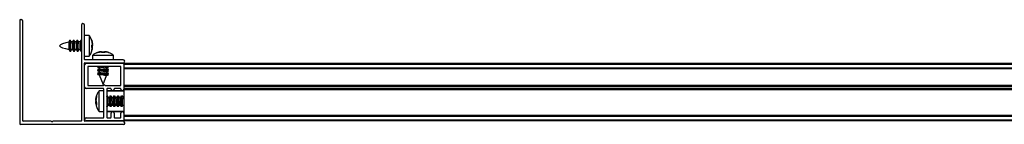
# Model space of a CAD drawing. Header units: millimetres. Extents: x 4014.21 to 4014.96, y 2904.489 to 2904.529.
# Tile 1 of 2: x 4014.21 to 4014.585, y 2904.489 to 2904.529. Entities that reach past the tile are written whole.
import ezdxf

# ---------------------------------------------------------------- set-up
doc = ezdxf.new("R2010")
doc.units = ezdxf.units.MM
doc.layers.add('SANINDUSA', color=3, linetype='Continuous')

msp = doc.modelspace()

# ---------------------------------------------------------------- linework, layer by layer
at = {"layer": 'SANINDUSA'}
for p, q in [((4014.209559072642, 2904.5291656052), (4014.209559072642, 2904.489765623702)), ((4014.209859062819, 2904.529465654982), (4014.210159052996, 2904.529465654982)), ((4014.21075903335, 2904.490765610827), (4014.21075903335, 2904.528865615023)), ((4014.233059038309, 2904.527365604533), (4014.233059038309, 2904.490765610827)), ((4014.234259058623, 2904.514265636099), (4014.234259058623, 2904.527365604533)), ((4014.228561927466, 2904.521478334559), (4014.228303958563, 2904.520864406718)), ((4014.228737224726, 2904.521468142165), (4014.228401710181, 2904.520840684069)), ((4014.228735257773, 2904.521464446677), (4014.228718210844, 2904.521491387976)), ((4014.229211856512, 2904.520925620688), (4014.228945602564, 2904.521464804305)), ((4014.229961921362, 2904.521478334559), (4014.229729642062, 2904.520925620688)), ((4014.230137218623, 2904.521468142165), (4014.229811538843, 2904.5208590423)), ((4014.230135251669, 2904.521464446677), (4014.230118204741, 2904.521491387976)), ((4014.230611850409, 2904.520925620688), (4014.230345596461, 2904.521464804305)), ((4014.231361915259, 2904.521478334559), (4014.231129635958, 2904.520925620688)), ((4014.231537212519, 2904.521468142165), (4014.23121153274, 2904.5208590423)), ((4014.231535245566, 2904.521464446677), (4014.231518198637, 2904.521491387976)), ((4014.232011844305, 2904.520925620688), (4014.231745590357, 2904.521464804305)), ((4014.232761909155, 2904.521478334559), (4014.232529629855, 2904.520925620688)), ((4014.232937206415, 2904.521468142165), (4014.232611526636, 2904.5208590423)), ((4014.232935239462, 2904.521464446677), (4014.232918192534, 2904.521491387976)), ((4014.235982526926, 2904.523465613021), (4014.234259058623, 2904.523465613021)), ((4014.235982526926, 2904.523465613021), (4014.235982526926, 2904.515465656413)), ((4014.236980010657, 2904.521635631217), (4014.237313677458, 2904.520057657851)), ((4014.236980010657, 2904.521541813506), (4014.236980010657, 2904.521635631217)), ((4014.237313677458, 2904.519952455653), (4014.236980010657, 2904.521541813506)), ((4014.228359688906, 2904.518100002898), (4014.228672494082, 2904.517466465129)), ((4014.22888087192, 2904.517463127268), (4014.229170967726, 2904.518005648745)), ((4014.22905616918, 2904.517452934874), (4014.229288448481, 2904.518005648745)), ((4014.229140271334, 2904.518005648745), (4014.22980623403, 2904.518005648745)), ((4014.229183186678, 2904.520909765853), (4014.229159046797, 2904.520915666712)), ((4014.229847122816, 2904.520925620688), (4014.229183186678, 2904.520925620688)), ((4014.229774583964, 2904.518069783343), (4014.230072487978, 2904.517466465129)), ((4014.230280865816, 2904.517463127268), (4014.230570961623, 2904.518005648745)), ((4014.230456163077, 2904.517452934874), (4014.230688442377, 2904.518005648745)), ((4014.230540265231, 2904.518005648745), (4014.231206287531, 2904.518005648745)), ((4014.230583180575, 2904.520909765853), (4014.230559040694, 2904.520915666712)), ((4014.231247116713, 2904.520925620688), (4014.230583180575, 2904.520925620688)), ((4014.23117457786, 2904.518069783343), (4014.231472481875, 2904.517466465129)), ((4014.231680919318, 2904.517463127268), (4014.231970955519, 2904.518005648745)), ((4014.231856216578, 2904.517452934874), (4014.232088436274, 2904.518005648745)), ((4014.231940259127, 2904.518005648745), (4014.232606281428, 2904.518005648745)), ((4014.231983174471, 2904.520909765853), (4014.23195903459, 2904.520915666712)), ((4014.232647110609, 2904.520925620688), (4014.231983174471, 2904.520925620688)), ((4014.232574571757, 2904.518069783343), (4014.232872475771, 2904.517466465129)), ((4014.236980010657, 2904.519739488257), (4014.237313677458, 2904.519952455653)), ((4014.236980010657, 2904.519739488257), (4014.236980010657, 2904.519191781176)), ((4014.236980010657, 2904.518777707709), (4014.236980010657, 2904.519739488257)), ((4014.236980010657, 2904.517863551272), (4014.237313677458, 2904.519269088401)), ((4014.236980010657, 2904.519191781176), (4014.237313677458, 2904.51897881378)), ((4014.236980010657, 2904.519031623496), (4014.237313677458, 2904.51897881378)), ((4014.236980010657, 2904.518937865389), (4014.237313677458, 2904.518873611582)), ((4014.237313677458, 2904.518873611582), (4014.236980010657, 2904.518777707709)), ((4014.236980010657, 2904.517295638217), (4014.237313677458, 2904.518873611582)), ((4014.236980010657, 2904.517534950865), (4014.236980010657, 2904.517863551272)), ((4014.237090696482, 2904.519647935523), (4014.237313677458, 2904.519662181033)), ((4014.237313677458, 2904.519269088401), (4014.237099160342, 2904.519815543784)), ((4014.237313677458, 2904.519662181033), (4014.237173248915, 2904.519304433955)), ((4014.237223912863, 2904.520040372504), (4014.237313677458, 2904.519662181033)), ((4014.237313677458, 2904.520206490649), (4014.23723619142, 2904.520519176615)), ((4014.228882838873, 2904.517466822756), (4014.228899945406, 2904.517439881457)), ((4014.23028283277, 2904.517466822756), (4014.230299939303, 2904.517439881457)), ((4014.231682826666, 2904.517466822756), (4014.231699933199, 2904.517439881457)), ((4014.234259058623, 2904.515465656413), (4014.235982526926, 2904.515465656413)), ((4014.24895905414, 2904.514165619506), (4014.234359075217, 2904.514165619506)), ((4014.236980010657, 2904.517340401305), (4014.236980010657, 2904.517295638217)), ((4014.237309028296, 2904.515889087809), (4014.237309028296, 2904.514165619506)), ((4014.237309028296, 2904.515889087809), (4014.241641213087, 2904.515889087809)), ((4014.23914312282, 2904.51688657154), (4014.240723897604, 2904.517220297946)), ((4014.239223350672, 2904.51688657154), (4014.239168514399, 2904.51688657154)), ((4014.240813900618, 2904.517220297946), (4014.239223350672, 2904.51688657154)), ((4014.240569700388, 2904.517220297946), (4014.240242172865, 2904.517139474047)), ((4014.240598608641, 2904.517100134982), (4014.241106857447, 2904.517220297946)), ((4014.241511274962, 2904.517220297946), (4014.24067174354, 2904.51688657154)), ((4014.241004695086, 2904.51688657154), (4014.240813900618, 2904.517220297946)), ((4014.241967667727, 2904.51688657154), (4014.241004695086, 2904.51688657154)), ((4014.241613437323, 2904.51688657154), (4014.241804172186, 2904.517220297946)), ((4014.241641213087, 2904.515889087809), (4014.245309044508, 2904.515889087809)), ((4014.241750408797, 2904.51688657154), (4014.241804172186, 2904.517220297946)), ((4014.2418941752, 2904.517220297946), (4014.241830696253, 2904.51688657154)), ((4014.2418941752, 2904.517220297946), (4014.241967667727, 2904.51688657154)), ((4014.243474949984, 2904.51688657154), (4014.2418941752, 2904.517220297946)), ((4014.242922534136, 2904.51688657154), (4014.242019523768, 2904.517100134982)), ((4014.243394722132, 2904.51688657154), (4014.243474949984, 2904.51688657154)), ((4014.245309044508, 2904.514165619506), (4014.245309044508, 2904.515889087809)), ((4014.234259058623, 2904.490765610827), (4014.234259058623, 2904.512865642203)), ((4014.234259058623, 2904.503715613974), (4014.234259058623, 2904.512215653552)), ((4014.234359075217, 2904.512965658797), (4014.24895905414, 2904.512965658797)), ((4014.234859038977, 2904.512815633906), (4014.24895905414, 2904.512815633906)), ((4014.248059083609, 2904.511615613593), (4014.235459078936, 2904.511615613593)), ((4014.235459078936, 2904.511615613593), (4014.235459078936, 2904.504415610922)), ((4014.23923795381, 2904.510458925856), (4014.23981182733, 2904.510009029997)), ((4014.239855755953, 2904.510675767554), (4014.239238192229, 2904.510460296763)), ((4014.239283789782, 2904.512827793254), (4014.239265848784, 2904.512815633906)), ((4014.239502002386, 2904.512965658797), (4014.239283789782, 2904.512827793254)), ((4014.239562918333, 2904.511604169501), (4014.239283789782, 2904.511427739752)), ((4014.239562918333, 2904.510204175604), (4014.239283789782, 2904.510027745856)), ((4014.239296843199, 2904.511270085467), (4014.239849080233, 2904.511037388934)), ((4014.239548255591, 2904.511615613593), (4014.23981182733, 2904.511409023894)), ((4014.239612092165, 2904.512965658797), (4014.239803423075, 2904.512815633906)), ((4014.239849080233, 2904.511403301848), (4014.239849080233, 2904.510672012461)), ((4014.239849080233, 2904.510003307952), (4014.239849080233, 2904.509272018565)), ((4014.242762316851, 2904.510955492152), (4014.24337994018, 2904.511170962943)), ((4014.242769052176, 2904.510232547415), (4014.242769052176, 2904.510959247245)), ((4014.24332128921, 2904.510361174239), (4014.242769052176, 2904.510593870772)), ((4014.243380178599, 2904.509772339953), (4014.242806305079, 2904.510222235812)), ((4014.243380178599, 2904.511172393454), (4014.242814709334, 2904.511615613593)), ((4014.243069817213, 2904.512815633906), (4014.242878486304, 2904.512965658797)), ((4014.243055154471, 2904.512827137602), (4014.243274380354, 2904.512965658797)), ((4014.243055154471, 2904.511427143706), (4014.243334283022, 2904.51160351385)), ((4014.243055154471, 2904.510027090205), (4014.243334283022, 2904.510203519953)), ((4014.248059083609, 2904.504315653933), (4014.248059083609, 2904.511615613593)), ((4014.249259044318, 2904.512815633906), (4014.91325907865, 2904.512815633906)), ((4014.249259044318, 2904.512815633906), (4014.249259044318, 2904.512515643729)), ((4014.249259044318, 2904.512515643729), (4014.91325907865, 2904.512515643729)), ((4014.249259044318, 2904.512515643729), (4014.249259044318, 2904.511115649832)), ((4014.249259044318, 2904.512515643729), (4014.249259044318, 2904.502915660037)), ((4014.249259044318, 2904.511115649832), (4014.91325907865, 2904.511115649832)), ((4014.249259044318, 2904.510815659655), (4014.91325907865, 2904.510815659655)), ((4014.91325907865, 2904.510715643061), (4014.249259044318, 2904.510715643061)), ((4014.23923795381, 2904.509058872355), (4014.23981182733, 2904.508609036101)), ((4014.239855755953, 2904.509275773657), (4014.239238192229, 2904.509060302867)), ((4014.239562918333, 2904.508804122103), (4014.239283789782, 2904.508627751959)), ((4014.239296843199, 2904.509870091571), (4014.239849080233, 2904.509637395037)), ((4014.239296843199, 2904.508470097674), (4014.239909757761, 2904.508211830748)), ((4014.239849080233, 2904.508603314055), (4014.239849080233, 2904.508365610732)), ((4014.239849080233, 2904.508365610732), (4014.241309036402, 2904.504665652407)), ((4014.241401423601, 2904.508365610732), (4014.239849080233, 2904.508365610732)), ((4014.241309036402, 2904.504665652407), (4014.242673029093, 2904.508122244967)), ((4014.242660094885, 2904.508119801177), (4014.24337994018, 2904.50837097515)), ((4014.242673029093, 2904.508122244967), (4014.242673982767, 2904.508124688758)), ((4014.242762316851, 2904.509555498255), (4014.24337994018, 2904.509770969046)), ((4014.242769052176, 2904.508832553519), (4014.242769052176, 2904.509559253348)), ((4014.24332128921, 2904.508961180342), (4014.242769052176, 2904.509193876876)), ((4014.243380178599, 2904.508372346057), (4014.242806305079, 2904.508822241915)), ((4014.243055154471, 2904.508627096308), (4014.243334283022, 2904.508803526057)), ((4014.241459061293, 2904.50311563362), (4014.234859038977, 2904.50311563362)), ((4014.235559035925, 2904.504315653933), (4014.24150906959, 2904.504315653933)), ((4014.241559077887, 2904.492115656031), (4014.241559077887, 2904.503015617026)), ((4014.242109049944, 2904.504315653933), (4014.248059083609, 2904.504315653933)), ((4014.242759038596, 2904.503015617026), (4014.242759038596, 2904.492115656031)), ((4014.244259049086, 2904.50311563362), (4014.242859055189, 2904.50311563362)), ((4014.24435906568, 2904.502915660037), (4014.24435906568, 2904.503015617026)), ((4014.245559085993, 2904.503015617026), (4014.245559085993, 2904.502915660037)), ((4014.247959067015, 2904.50311563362), (4014.245659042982, 2904.50311563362)), ((4014.248059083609, 2904.502915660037), (4014.248059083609, 2904.503015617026)), ((4014.249259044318, 2904.504415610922), (4014.91325907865, 2904.504415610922)), ((4014.249259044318, 2904.504315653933), (4014.91325907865, 2904.504315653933)), ((4014.249259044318, 2904.504015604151), (4014.91325907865, 2904.504015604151)), ((4014.249259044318, 2904.504015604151), (4014.249259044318, 2904.50311563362)), ((4014.91325907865, 2904.50311563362), (4014.249259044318, 2904.50311563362)), ((4014.249259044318, 2904.502915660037), (4014.249259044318, 2904.502815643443)), ((4014.91325907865, 2904.502815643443), (4014.249259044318, 2904.502815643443)), ((4014.249259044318, 2904.502715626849), (4014.249259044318, 2904.502815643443)), ((4014.91325907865, 2904.502715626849), (4014.249259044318, 2904.502715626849)), ((4014.249259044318, 2904.502715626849), (4014.249259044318, 2904.493715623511)), ((4014.238504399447, 2904.499053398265), (4014.238838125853, 2904.500412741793)), ((4014.238838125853, 2904.499940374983), (4014.238504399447, 2904.498523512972)), ((4014.238631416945, 2904.499565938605), (4014.238504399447, 2904.498994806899)), ((4014.238829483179, 2904.498922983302), (4014.238504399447, 2904.498994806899)), ((4014.238504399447, 2904.498671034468), (4014.238571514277, 2904.498979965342)), ((4014.238838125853, 2904.500412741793), (4014.238838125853, 2904.499940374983)), ((4014.241559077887, 2904.502315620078), (4014.239835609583, 2904.502315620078)), ((4014.239835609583, 2904.501805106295), (4014.239835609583, 2904.502315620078)), ((4014.239835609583, 2904.49431566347), (4014.239835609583, 2904.501805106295)), ((4014.249259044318, 2904.502115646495), (4014.242759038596, 2904.502115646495)), ((4014.242759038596, 2904.500388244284), (4014.242804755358, 2904.500327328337)), ((4014.242893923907, 2904.500340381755), (4014.242759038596, 2904.500126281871)), ((4014.242843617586, 2904.500260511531), (4014.242804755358, 2904.500327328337)), ((4014.249259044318, 2904.502315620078), (4014.242959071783, 2904.502315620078)), ((4014.243309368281, 2904.499720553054), (4014.243053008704, 2904.500327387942)), ((4014.243938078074, 2904.499775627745), (4014.243263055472, 2904.499775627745)), ((4014.244013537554, 2904.500317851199), (4014.24376671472, 2904.499775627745)), ((4014.243922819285, 2904.49975142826), (4014.243859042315, 2904.499603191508)), ((4014.244293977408, 2904.500340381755), (4014.243922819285, 2904.49975142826)), ((4014.244243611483, 2904.500260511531), (4014.244204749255, 2904.500327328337)), ((4014.244709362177, 2904.499720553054), (4014.244453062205, 2904.500327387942)), ((4014.24533807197, 2904.499775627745), (4014.244663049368, 2904.499775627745)), ((4014.245413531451, 2904.500317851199), (4014.245166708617, 2904.499775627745)), ((4014.245322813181, 2904.49975142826), (4014.245259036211, 2904.499603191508)), ((4014.245693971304, 2904.500340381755), (4014.245322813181, 2904.49975142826)), ((4014.245643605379, 2904.500260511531), (4014.245604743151, 2904.500327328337)), ((4014.246109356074, 2904.499720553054), (4014.245853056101, 2904.500327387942)), ((4014.246738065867, 2904.499775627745), (4014.246063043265, 2904.499775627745)), ((4014.246813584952, 2904.500317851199), (4014.246566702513, 2904.499775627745)), ((4014.246722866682, 2904.49975142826), (4014.246659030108, 2904.499603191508)), ((4014.247093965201, 2904.500340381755), (4014.246722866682, 2904.49975142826)), ((4014.247043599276, 2904.500260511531), (4014.247004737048, 2904.500327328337)), ((4014.247509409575, 2904.499720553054), (4014.247253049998, 2904.500327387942)), ((4014.248138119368, 2904.499775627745), (4014.247463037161, 2904.499775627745)), ((4014.248213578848, 2904.500317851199), (4014.24796669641, 2904.499775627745)), ((4014.248122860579, 2904.49975142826), (4014.248059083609, 2904.499603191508)), ((4014.248493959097, 2904.500340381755), (4014.248122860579, 2904.49975142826)), ((4014.248443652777, 2904.500260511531), (4014.248404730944, 2904.500327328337)), ((4014.248909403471, 2904.499720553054), (4014.248653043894, 2904.500327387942)), ((4014.249259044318, 2904.499775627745), (4014.248863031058, 2904.499775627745)), ((4014.238504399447, 2904.498523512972), (4014.238838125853, 2904.497694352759)), ((4014.238591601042, 2904.498283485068), (4014.238504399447, 2904.498507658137)), ((4014.238635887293, 2904.498461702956), (4014.238504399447, 2904.498123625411)), ((4014.238653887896, 2904.497473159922), (4014.238504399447, 2904.498107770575)), ((4014.238577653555, 2904.497652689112), (4014.238504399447, 2904.497986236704)), ((4014.238504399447, 2904.497960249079), (4014.238571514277, 2904.497651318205)), ((4014.238838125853, 2904.497657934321), (4014.238504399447, 2904.497577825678)), ((4014.238504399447, 2904.497577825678), (4014.238588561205, 2904.497235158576)), ((4014.238838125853, 2904.496851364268), (4014.238504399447, 2904.497577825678)), ((4014.238838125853, 2904.497694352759), (4014.238838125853, 2904.496851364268)), ((4014.242759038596, 2904.496346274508), (4014.243080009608, 2904.496855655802)), ((4014.242774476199, 2904.496370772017), (4014.242813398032, 2904.496303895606)), ((4014.243004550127, 2904.496313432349), (4014.243251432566, 2904.496855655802)), ((4014.243044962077, 2904.496855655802), (4014.243731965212, 2904.496855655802)), ((4014.243708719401, 2904.49691067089), (4014.243965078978, 2904.496303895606)), ((4014.244124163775, 2904.496290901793), (4014.244480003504, 2904.496855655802)), ((4014.244174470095, 2904.496370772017), (4014.244213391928, 2904.496303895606)), ((4014.244404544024, 2904.496313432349), (4014.244651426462, 2904.496855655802)), ((4014.244444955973, 2904.496855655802), (4014.245132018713, 2904.496855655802)), ((4014.245108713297, 2904.49691067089), (4014.245365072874, 2904.496303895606)), ((4014.245524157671, 2904.496290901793), (4014.245879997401, 2904.496855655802)), ((4014.245574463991, 2904.496370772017), (4014.245613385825, 2904.496303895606)), ((4014.24580453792, 2904.496313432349), (4014.246051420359, 2904.496855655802)), ((4014.245844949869, 2904.496855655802), (4014.24653201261, 2904.496855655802)), ((4014.246508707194, 2904.49691067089), (4014.246765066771, 2904.496303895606)), ((4014.246924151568, 2904.496290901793), (4014.247280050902, 2904.496855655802)), ((4014.246974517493, 2904.496370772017), (4014.247013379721, 2904.496303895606)), ((4014.247204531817, 2904.496313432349), (4014.247451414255, 2904.496855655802)), ((4014.247244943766, 2904.496855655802), (4014.247932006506, 2904.496855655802)), ((4014.247908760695, 2904.49691067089), (4014.248165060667, 2904.496303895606)), ((4014.248324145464, 2904.496290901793), (4014.248680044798, 2904.496855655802)), ((4014.248374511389, 2904.496370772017), (4014.248413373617, 2904.496303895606)), ((4014.248604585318, 2904.496313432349), (4014.248851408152, 2904.496855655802)), ((4014.248644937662, 2904.496855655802), (4014.249259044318, 2904.496855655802)), ((4014.234859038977, 2904.492015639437), (4014.241459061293, 2904.492015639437)), ((4014.239835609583, 2904.494315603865), (4014.241559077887, 2904.494315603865)), ((4014.242759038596, 2904.494515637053), (4014.249259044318, 2904.494515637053)), ((4014.242859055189, 2904.492015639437), (4014.244259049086, 2904.492015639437)), ((4014.242959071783, 2904.494315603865), (4014.249259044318, 2904.494315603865)), ((4014.24435906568, 2904.492115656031), (4014.24435906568, 2904.493715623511)), ((4014.245559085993, 2904.493715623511), (4014.245559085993, 2904.492115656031)), ((4014.245659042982, 2904.492015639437), (4014.247959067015, 2904.492015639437)), ((4014.248059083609, 2904.492115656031), (4014.248059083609, 2904.493715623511)), ((4014.249259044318, 2904.493715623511), (4014.249259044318, 2904.491115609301)), ((4014.249259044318, 2904.492915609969), (4014.91325907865, 2904.492915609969)), ((4014.249259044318, 2904.49281565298), (4014.91325907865, 2904.49281565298)), ((4014.91325907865, 2904.492515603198), (4014.249259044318, 2904.492515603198)), ((4014.249259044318, 2904.492515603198), (4014.249259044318, 2904.491115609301)), ((4014.249259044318, 2904.489465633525), (4014.209859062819, 2904.489465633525)), ((4014.221609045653, 2904.490665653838), (4014.210859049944, 2904.490665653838)), ((4014.23295908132, 2904.490665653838), (4014.222209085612, 2904.490665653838)), ((4014.24895905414, 2904.490665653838), (4014.234359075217, 2904.490665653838)), ((4014.24895905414, 2904.490815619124), (4014.234859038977, 2904.490815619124)), ((4014.91325907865, 2904.491115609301), (4014.249259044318, 2904.491115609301)), ((4014.249259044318, 2904.491115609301), (4014.249259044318, 2904.490815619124)), ((4014.91325907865, 2904.490815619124), (4014.249259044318, 2904.490815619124)), ((4014.249559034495, 2904.489765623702), (4014.249559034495, 2904.490065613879))]:
    msp.add_line(p, q, dxfattribs=at)
at = {"layer": 'SANINDUSA', "flags": 128}
for points in [[(4014.228945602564, 2904.521464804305), (4014.22894119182, 2904.521473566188), (4014.228809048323, 2904.521555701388), (4014.22867696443, 2904.521319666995), (4014.228564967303, 2904.520801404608), (4014.228490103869, 2904.520079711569), (4014.22846381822, 2904.519264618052)], [(4014.228718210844, 2904.521491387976), (4014.22867696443, 2904.521541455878), (4014.228564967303, 2904.521485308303), (4014.228490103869, 2904.52112160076), (4014.228478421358, 2904.520984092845)], [(4014.230345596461, 2904.521464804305), (4014.230341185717, 2904.521473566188), (4014.230209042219, 2904.521555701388), (4014.230076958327, 2904.521319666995), (4014.229964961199, 2904.520801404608), (4014.229890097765, 2904.520079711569), (4014.229863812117, 2904.519264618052)], [(4014.230118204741, 2904.521491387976), (4014.230076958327, 2904.521541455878), (4014.229964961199, 2904.521485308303), (4014.229890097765, 2904.52112160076), (4014.229878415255, 2904.520984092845)], [(4014.231745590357, 2904.521464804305), (4014.231741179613, 2904.521473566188), (4014.231609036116, 2904.521555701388), (4014.231476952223, 2904.521319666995), (4014.231364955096, 2904.520801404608), (4014.231290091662, 2904.520079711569), (4014.231263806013, 2904.519264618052)], [(4014.231518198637, 2904.521491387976), (4014.231476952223, 2904.521541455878), (4014.231364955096, 2904.521485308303), (4014.231290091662, 2904.52112160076), (4014.231278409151, 2904.520984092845)], [(4014.232918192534, 2904.521491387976), (4014.23287694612, 2904.521541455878), (4014.232764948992, 2904.521485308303), (4014.232690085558, 2904.52112160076), (4014.232678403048, 2904.520984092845)], [(4014.22846381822, 2904.519264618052), (4014.228490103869, 2904.518480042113), (4014.228564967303, 2904.517845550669), (4014.22867696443, 2904.517457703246), (4014.228809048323, 2904.517375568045), (4014.22888087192, 2904.517463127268)], [(4014.229863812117, 2904.519264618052), (4014.229890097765, 2904.518480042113), (4014.229964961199, 2904.517845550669), (4014.230076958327, 2904.517457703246), (4014.230209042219, 2904.517375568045), (4014.230280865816, 2904.517463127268)], [(4014.231263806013, 2904.519264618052), (4014.231290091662, 2904.518480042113), (4014.231364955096, 2904.517845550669), (4014.231476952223, 2904.517457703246), (4014.231609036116, 2904.517375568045), (4014.231680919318, 2904.517463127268)], [(4014.23266379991, 2904.519264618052), (4014.232690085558, 2904.518480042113), (4014.232764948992, 2904.517845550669), (4014.23287694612, 2904.517457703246), (4014.233009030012, 2904.517375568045), (4014.233059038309, 2904.51742670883)], [(4014.228883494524, 2904.517468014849), (4014.22894119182, 2904.517389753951), (4014.229053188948, 2904.517445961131), (4014.22905616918, 2904.517452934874)], [(4014.230283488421, 2904.517468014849), (4014.230341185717, 2904.517389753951), (4014.230453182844, 2904.517445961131), (4014.230456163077, 2904.517452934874)], [(4014.231683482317, 2904.517468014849), (4014.231741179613, 2904.517389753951), (4014.231853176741, 2904.517445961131), (4014.231856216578, 2904.517452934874)], [(4014.239283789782, 2904.511427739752), (4014.239231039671, 2904.511383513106), (4014.239293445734, 2904.511271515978), (4014.239662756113, 2904.511196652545), (4014.239849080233, 2904.511181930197)], [(4014.239283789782, 2904.510027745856), (4014.239231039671, 2904.50998351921), (4014.239293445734, 2904.509871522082), (4014.239662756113, 2904.509796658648), (4014.239849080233, 2904.509781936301)], [(4014.239849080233, 2904.51139871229), (4014.239816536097, 2904.511410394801), (4014.239975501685, 2904.511391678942), (4014.24033360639, 2904.511338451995), (4014.240835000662, 2904.511258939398), (4014.241401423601, 2904.511165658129)], [(4014.239849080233, 2904.509998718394), (4014.239816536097, 2904.510010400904), (4014.239975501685, 2904.509991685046), (4014.24033360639, 2904.509938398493), (4014.240835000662, 2904.509858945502), (4014.241401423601, 2904.509765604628)], [(4014.241182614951, 2904.512965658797), (4014.241483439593, 2904.5129156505), (4014.242073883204, 2904.512815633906)], [(4014.242995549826, 2904.512873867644), (4014.243133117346, 2904.5129156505), (4014.243262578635, 2904.512965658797)], [(4014.242995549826, 2904.511473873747), (4014.243133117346, 2904.511515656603), (4014.24335222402, 2904.511615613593)], [(4014.242995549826, 2904.510073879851), (4014.243133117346, 2904.510115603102), (4014.243387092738, 2904.5102477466), (4014.24332462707, 2904.510359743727), (4014.24332128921, 2904.510361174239)], [(4014.239283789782, 2904.508627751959), (4014.239231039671, 2904.508583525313), (4014.239293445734, 2904.508471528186), (4014.239662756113, 2904.508396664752), (4014.239849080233, 2904.508381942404)], [(4014.239849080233, 2904.508598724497), (4014.239816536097, 2904.508610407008), (4014.239975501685, 2904.508591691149), (4014.24033360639, 2904.508538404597), (4014.240835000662, 2904.508458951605), (4014.241401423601, 2904.508365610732)], [(4014.242995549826, 2904.508673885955), (4014.243133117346, 2904.508715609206), (4014.243387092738, 2904.508847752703), (4014.24332462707, 2904.508959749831), (4014.24332128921, 2904.508961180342)], [(4014.242759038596, 2904.499981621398), (4014.242809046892, 2904.500147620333), (4014.24294119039, 2904.500395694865), (4014.243053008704, 2904.500327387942)], [(4014.243077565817, 2904.496855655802), (4014.243065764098, 2904.496843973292), (4014.242986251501, 2904.496885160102), (4014.242933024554, 2904.497145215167), (4014.242914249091, 2904.49758348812), (4014.242933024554, 2904.498131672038), (4014.242986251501, 2904.498704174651), (4014.243065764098, 2904.499211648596), (4014.243159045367, 2904.499574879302)], [(4014.244124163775, 2904.496290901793), (4014.244076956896, 2904.496235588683), (4014.243964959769, 2904.496304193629), (4014.243890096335, 2904.49667904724), (4014.243863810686, 2904.497303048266), (4014.243890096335, 2904.498081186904), (4014.243964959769, 2904.498895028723), (4014.244076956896, 2904.499620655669), (4014.244209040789, 2904.500147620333), (4014.244341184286, 2904.500395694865), (4014.244453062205, 2904.500327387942)], [(4014.243901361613, 2904.499775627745), (4014.243964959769, 2904.500170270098), (4014.244076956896, 2904.500403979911), (4014.244204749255, 2904.500327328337)], [(4014.244477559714, 2904.496855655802), (4014.244465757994, 2904.496843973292), (4014.244386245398, 2904.496885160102), (4014.24433301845, 2904.497145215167), (4014.244314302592, 2904.49758348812), (4014.24433301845, 2904.498131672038), (4014.244386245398, 2904.498704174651), (4014.244465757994, 2904.499211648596), (4014.244559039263, 2904.499574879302)], [(4014.245524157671, 2904.496290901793), (4014.245476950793, 2904.496235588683), (4014.245364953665, 2904.496304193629), (4014.245290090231, 2904.49667904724), (4014.245263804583, 2904.497303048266), (4014.245290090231, 2904.498081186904), (4014.245364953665, 2904.498895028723), (4014.245476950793, 2904.499620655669), (4014.245609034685, 2904.500147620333), (4014.245741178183, 2904.500395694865), (4014.245853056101, 2904.500327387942)], [(4014.245301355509, 2904.499775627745), (4014.245364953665, 2904.500170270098), (4014.245476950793, 2904.500403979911), (4014.245604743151, 2904.500327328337)], [(4014.24587755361, 2904.496855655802), (4014.245865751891, 2904.496843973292), (4014.245786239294, 2904.496885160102), (4014.245733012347, 2904.497145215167), (4014.245714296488, 2904.49758348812), (4014.245733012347, 2904.498131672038), (4014.245786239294, 2904.498704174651), (4014.245865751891, 2904.499211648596), (4014.24595903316, 2904.499574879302)], [(4014.246924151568, 2904.496290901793), (4014.246876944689, 2904.496235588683), (4014.246764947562, 2904.496304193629), (4014.246690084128, 2904.49667904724), (4014.246663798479, 2904.497303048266), (4014.246690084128, 2904.498081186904), (4014.246764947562, 2904.498895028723), (4014.246876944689, 2904.499620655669), (4014.247009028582, 2904.500147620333), (4014.247141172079, 2904.500395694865), (4014.247253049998, 2904.500327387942)], [(4014.246701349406, 2904.499775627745), (4014.246764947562, 2904.500170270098), (4014.246876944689, 2904.500403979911), (4014.247004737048, 2904.500327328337)], [(4014.247277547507, 2904.496855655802), (4014.247265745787, 2904.496843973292), (4014.247186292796, 2904.496885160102), (4014.247133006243, 2904.497145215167), (4014.247114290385, 2904.49758348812), (4014.247133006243, 2904.498131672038), (4014.247186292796, 2904.498704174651), (4014.247265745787, 2904.499211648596), (4014.247359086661, 2904.499574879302)], [(4014.248324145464, 2904.496290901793), (4014.248276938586, 2904.496235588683), (4014.248164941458, 2904.496304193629), (4014.248090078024, 2904.49667904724), (4014.248063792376, 2904.497303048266), (4014.248090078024, 2904.498081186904), (4014.248164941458, 2904.498895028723), (4014.248276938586, 2904.499620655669), (4014.248409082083, 2904.500147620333), (4014.248541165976, 2904.500395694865), (4014.248653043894, 2904.500327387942)], [(4014.248101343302, 2904.499775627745), (4014.248164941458, 2904.500170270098), (4014.248276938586, 2904.500403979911), (4014.248404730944, 2904.500327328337)], [(4014.248677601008, 2904.496855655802), (4014.248665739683, 2904.496843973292), (4014.248586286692, 2904.496885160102), (4014.24853300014, 2904.497145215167), (4014.248514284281, 2904.49758348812), (4014.24853300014, 2904.498131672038), (4014.248586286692, 2904.498704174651), (4014.248665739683, 2904.499211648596), (4014.248759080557, 2904.499574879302)], [(4014.243004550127, 2904.496313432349), (4014.24294119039, 2904.496227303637), (4014.242809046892, 2904.496311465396), (4014.242777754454, 2904.496375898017)], [(4014.244404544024, 2904.496313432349), (4014.244341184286, 2904.496227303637), (4014.244209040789, 2904.496311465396), (4014.24417774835, 2904.496375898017)], [(4014.24580453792, 2904.496313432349), (4014.245741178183, 2904.496227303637), (4014.245609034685, 2904.496311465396), (4014.245577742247, 2904.496375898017)], [(4014.247204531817, 2904.496313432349), (4014.247141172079, 2904.496227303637), (4014.247009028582, 2904.496311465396), (4014.246977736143, 2904.496375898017)], [(4014.248604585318, 2904.496313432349), (4014.248541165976, 2904.496227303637), (4014.248409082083, 2904.496311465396), (4014.24837773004, 2904.496375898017)]]:
    msp.add_lwpolyline(points, dxfattribs=at)
at = {"layer": 'SANINDUSA'}
for centre, radius, start, end in [((4014.20985905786, 2904.529165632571), 0.0003000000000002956, 90, 180), ((4014.21015905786, 2904.528865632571), 0.0006000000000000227, 0, 90), ((4014.23365905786, 2904.527365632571), 0.0006000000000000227, 0, 180), ((4014.235984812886, 2904.519876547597), 0.003376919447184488, 150.0433464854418, 190.4402118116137), ((4014.232114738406, 2904.519453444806), 0.003297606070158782, 153.6777548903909, 206.0429372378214), ((4014.233514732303, 2904.519453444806), 0.003297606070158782, 153.6777548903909, 206.0429372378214), ((4014.234914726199, 2904.519453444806), 0.003297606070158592, 153.6777548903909, 206.0429372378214), ((4014.23435905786, 2904.514265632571), 9.999999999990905e-05, 180, 270), ((4014.24895905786, 2904.513565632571), 0.0006000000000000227, 270, 90), ((4014.23435905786, 2904.512865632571), 0.0001000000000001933, 90, 180), ((4014.23485905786, 2904.512215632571), 0.0006000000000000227, 90, 180), ((4014.232790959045, 2904.458830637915), 0.05202925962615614, 78.25714055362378, 82.88213137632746), ((4014.234508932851, 2904.468517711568), 0.04356598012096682, 78.25113528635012, 81.59354959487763), ((4014.237821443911, 2904.48648417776), 0.02425580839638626, 78.14052376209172, 81.37473217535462), ((4014.24895905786, 2904.512515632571), 0.000300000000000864, 0, 90), ((4014.232803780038, 2904.457503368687), 0.05195544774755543, 78.25466119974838, 82.8862154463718), ((4014.237828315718, 2904.485116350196), 0.0242229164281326, 78.14079473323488, 81.3793709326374), ((4014.23485905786, 2904.503715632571), 0.0006000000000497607, 180, 270), ((4014.23555905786, 2904.504415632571), 9.999999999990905e-05, 180, 270), ((4014.24145905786, 2904.503015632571), 0.0001000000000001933, 0, 90), ((4014.24180905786, 2904.504190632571), 0.0003250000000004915, 22.61986493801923, 157.3801350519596), ((4014.24285905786, 2904.503015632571), 0.0001000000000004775, 90, 180), ((4014.24425905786, 2904.503015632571), 9.999999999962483e-05, 0, 90), ((4014.24495905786, 2904.502915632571), 0.0006000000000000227, 180, 0), ((4014.24565905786, 2904.503015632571), 9.999999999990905e-05, 90, 180), ((4014.24795905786, 2904.503015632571), 9.999999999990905e-05, 0, 90), ((4014.24865905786, 2904.502915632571), 0.0006000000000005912, 180, 0), ((4014.24295905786, 2904.502115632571), 0.0002000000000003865, 90, 180), ((4014.23485905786, 2904.491415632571), 0.0006000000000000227, 90, 270), ((4014.24145905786, 2904.492115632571), 0.0001000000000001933, 270, 0), ((4014.24295905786, 2904.494515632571), 0.0002000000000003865, 180, 270), ((4014.24285905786, 2904.492115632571), 0.0001000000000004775, 180, 270), ((4014.24425905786, 2904.492115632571), 9.999999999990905e-05, 270, 0), ((4014.24495905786, 2904.493715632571), 0.0006000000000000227, 0, 180), ((4014.24565905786, 2904.492115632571), 9.999999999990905e-05, 180, 270), ((4014.24795905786, 2904.492115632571), 0.0001000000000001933, 270, 0), ((4014.24865905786, 2904.493715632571), 0.0006000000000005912, 0, 180), ((4014.20985905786, 2904.489765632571), 0.0002999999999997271, 180, 270), ((4014.21085905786, 2904.490765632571), 0.0001000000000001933, 180, 270), ((4014.22190905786, 2904.490790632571), 0.0003250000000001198, 202.6198649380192, 337.3801350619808), ((4014.23295905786, 2904.490765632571), 9.999999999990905e-05, 270, 0), ((4014.23435905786, 2904.490765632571), 0.0001000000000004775, 180, 270), ((4014.24895905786, 2904.491115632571), 0.000300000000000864, 270, 0), ((4014.24895905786, 2904.490065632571), 0.0006000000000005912, 0, 90), ((4014.24925905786, 2904.489765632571), 0.0003000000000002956, 270, 0)]:
    msp.add_arc(centre, radius, start, end, dxfattribs=at)
for centre, major_axis, ratio, start_param, end_param in [((4014.229163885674, 2904.519465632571), (2.428474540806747e-05, 0.001459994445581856), 0.1658352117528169, 0.1198083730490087, 3.22171776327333), ((4014.230563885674, 2904.519465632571), (2.428474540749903e-05, 0.001459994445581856), 0.1658352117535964, 0.1198083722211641, 3.221717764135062), ((4014.231963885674, 2904.519465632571), (2.428474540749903e-05, 0.001459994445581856), 0.1658352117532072, 0.1198083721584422, 3.221717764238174), ((4014.24130905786, 2904.511160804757), (0.001459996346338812, -0.0002425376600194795), 0.01346716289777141, 1.509746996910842, 3.143829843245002), ((4014.24130905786, 2904.509760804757), (0.001459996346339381, -0.0002425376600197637), 0.01346716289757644, 1.509746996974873, 3.14382984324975), ((4014.24130905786, 2904.508360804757), (0.001459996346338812, -0.0002425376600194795), 0.01346716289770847, 1.509746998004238, 3.143829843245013), ((4014.243163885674, 2904.498315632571), (0.0001214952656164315, 0.001459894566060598), 0.1444157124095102, 0.5426272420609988, 3.153610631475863), ((4014.244563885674, 2904.498315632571), (0.000121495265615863, 0.001459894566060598), 0.1444157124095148, 0.5426272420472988, 3.153610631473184), ((4014.245963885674, 2904.498315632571), (0.000121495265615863, 0.001459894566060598), 0.1444157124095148, 0.5426272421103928, 3.153610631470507), ((4014.247363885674, 2904.498315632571), (0.000121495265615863, 0.001459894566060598), 0.1444157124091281, 0.5426272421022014, 3.153610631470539), ((4014.248763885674, 2904.498315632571), (0.000121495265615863, 0.001459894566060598), 0.1444157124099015, 0.5426272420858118, 3.153610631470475)]:
    msp.add_ellipse(centre, major_axis=major_axis, ratio=ratio, start_param=start_param, end_param=end_param, dxfattribs=at)
for points, knots in [([(4014.236955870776, 2904.521639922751), (4014.236828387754, 2904.521994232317), (4014.236595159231, 2904.522642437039), (4014.236165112, 2904.52317912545), (4014.23597012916, 2904.523422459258)], [0, 0, 0, 0, 0.546601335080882, 1, 1, 1, 1]), ([(4014.236350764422, 2904.52289609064), (4014.236312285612, 2904.522977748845), (4014.236222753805, 2904.523167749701), (4014.23607697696, 2904.523319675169), (4014.235993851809, 2904.523406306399)], [0, 0, 0, 0, 0.4297780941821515, 1, 1, 1, 1]), ([(4014.237262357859, 2904.520526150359), (4014.237180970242, 2904.520976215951), (4014.237072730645, 2904.521574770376), (4014.236776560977, 2904.522099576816), (4014.236703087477, 2904.522229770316)], [0, 0, 0, 0, 0.7519209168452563, 0.9999999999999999, 0.9999999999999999, 0.9999999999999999, 0.9999999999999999]), ([(4014.228443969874, 2904.520919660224), (4014.226597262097, 2904.520434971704), (4014.222929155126, 2904.519472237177), (4014.226580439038, 2904.518509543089), (4014.22839348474, 2904.518031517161)], [0, 0, 0, 0, 0.5034498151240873, 1, 1, 1, 1]), ([(4014.228411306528, 2904.52083555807), (4014.228397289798, 2904.520814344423), (4014.228353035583, 2904.5207473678), (4014.228293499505, 2904.520465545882), (4014.228241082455, 2904.52004140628), (4014.22821569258, 2904.519550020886), (4014.228217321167, 2904.519057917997), (4014.228245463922, 2904.518618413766), (4014.228294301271, 2904.518272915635), (4014.228341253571, 2904.518156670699), (4014.228363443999, 2904.518101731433)], [0, 0, 0, 0, 0.06544436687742, 0.2066237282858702, 0.3450856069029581, 0.4806372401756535, 0.6140888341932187, 0.7468156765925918, 0.880340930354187, 1, 1, 1, 1]), ([(4014.229820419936, 2904.520854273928), (4014.229809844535, 2904.520839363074), (4014.229775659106, 2904.520791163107), (4014.229725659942, 2904.520540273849), (4014.229678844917, 2904.520144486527), (4014.229655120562, 2904.519713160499), (4014.229648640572, 2904.519297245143), (4014.229656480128, 2904.518891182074), (4014.229684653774, 2904.51849364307), (4014.229727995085, 2904.518190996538), (4014.229765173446, 2904.51810850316), (4014.229781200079, 2904.518072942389)], [0, 0, 0, 0, 0.05884633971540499, 0.1902232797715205, 0.3207445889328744, 0.4500625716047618, 0.5382760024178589, 0.6466405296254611, 0.7744167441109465, 0.9027568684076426, 0.9999999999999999, 0.9999999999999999, 0.9999999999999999, 0.9999999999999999]), ([(4014.231220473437, 2904.520854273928), (4014.231209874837, 2904.520839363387), (4014.231175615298, 2904.520791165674), (4014.231125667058, 2904.520540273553), (4014.231078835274, 2904.520144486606), (4014.231055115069, 2904.519713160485), (4014.231048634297, 2904.519297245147), (4014.231056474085, 2904.518891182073), (4014.231084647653, 2904.518493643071), (4014.231127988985, 2904.518190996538), (4014.231165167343, 2904.51810850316), (4014.231181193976, 2904.518072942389)], [0, 0, 0, 0, 0.05884840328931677, 0.1902250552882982, 0.3207460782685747, 0.4500637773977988, 0.5382770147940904, 0.6466413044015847, 0.7744172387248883, 0.9027570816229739, 0.9999999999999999, 0.9999999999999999, 0.9999999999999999, 0.9999999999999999]), ([(4014.232620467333, 2904.520854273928), (4014.232609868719, 2904.520839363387), (4014.23257560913, 2904.520791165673), (4014.232525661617, 2904.520540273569), (4014.232478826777, 2904.52014448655), (4014.232455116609, 2904.519713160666), (4014.232448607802, 2904.519297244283), (4014.232456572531, 2904.518891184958), (4014.232484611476, 2904.518493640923), (4014.232527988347, 2904.518190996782), (4014.232565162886, 2904.518108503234), (4014.232581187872, 2904.518072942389)], [0, 0, 0, 0, 0.05884844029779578, 0.1902251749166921, 0.320746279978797, 0.4500640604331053, 0.5382773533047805, 0.6466420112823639, 0.7744170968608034, 0.9027570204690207, 1, 1, 1, 1]), ([(4014.236989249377, 2904.517375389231), (4014.237025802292, 2904.51745853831), (4014.237212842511, 2904.517884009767), (4014.237256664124, 2904.518351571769), (4014.237291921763, 2904.518727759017)], [0, 0, 0, 0, 0.1954281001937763, 1, 1, 1, 1]), ([(4014.235993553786, 2904.515533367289), (4014.236086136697, 2904.515639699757), (4014.236491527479, 2904.516105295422), (4014.236838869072, 2904.516764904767), (4014.236978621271, 2904.517329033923), (4014.23700379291, 2904.517430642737)], [0, 0, 0, 0, 0.195277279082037, 0.855056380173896, 1, 1, 1, 1]), ([(4014.239174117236, 2904.516872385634), (4014.238884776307, 2904.516774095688), (4014.238233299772, 2904.516552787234), (4014.237679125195, 2904.516142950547), (4014.237371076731, 2904.515915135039)], [0, 0, 0, 0, 0.4441310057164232, 1, 1, 1, 1]), ([(4014.240234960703, 2904.517166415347), (4014.239784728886, 2904.517087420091), (4014.239232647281, 2904.516990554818), (4014.238748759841, 2904.516720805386), (4014.238659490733, 2904.516671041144)], [0, 0, 0, 0, 0.8155167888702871, 1, 1, 1, 1]), ([(4014.244080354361, 2904.516613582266), (4014.243771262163, 2904.516760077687), (4014.24312354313, 2904.517067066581), (4014.242411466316, 2904.517153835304), (4014.242039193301, 2904.517199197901)], [0, 0, 0, 0, 0.4772010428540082, 1, 1, 1, 1]), ([(4014.245250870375, 2904.515898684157), (4014.245104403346, 2904.516017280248), (4014.244629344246, 2904.516401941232), (4014.244002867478, 2904.516737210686), (4014.243513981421, 2904.516865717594), (4014.243434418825, 2904.516886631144)], [0, 0, 0, 0, 0.2717740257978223, 0.8814866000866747, 1, 1, 1, 1]), ([(4014.239856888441, 2904.510672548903), (4014.239855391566, 2904.510673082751), (4014.239846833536, 2904.510676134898), (4014.239938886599, 2904.510667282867), (4014.240170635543, 2904.510640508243), (4014.240550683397, 2904.510591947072), (4014.240999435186, 2904.510531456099), (4014.241311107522, 2904.510486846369), (4014.241459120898, 2904.510465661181)], [0, 0, 0, 0, 0.03623604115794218, 0.2071710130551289, 0.4087408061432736, 0.6112046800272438, 0.8153608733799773, 1, 1, 1, 1]), ([(4014.241401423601, 2904.511165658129), (4014.241565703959, 2904.511141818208), (4014.241894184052, 2904.511094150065), (4014.242318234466, 2904.511032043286), (4014.242621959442, 2904.510985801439), (4014.242763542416, 2904.510962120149), (4014.242761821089, 2904.510959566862), (4014.242761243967, 2904.510958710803)], [0, 0, 0, 0, 0.2235649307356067, 0.4470201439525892, 0.6690595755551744, 0.8890431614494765, 1, 1, 1, 1]), ([(4014.239856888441, 2904.509272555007), (4014.23985539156, 2904.509273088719), (4014.239846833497, 2904.509276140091), (4014.239938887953, 2904.509267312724), (4014.240170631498, 2904.509240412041), (4014.240550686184, 2904.509191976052), (4014.24099943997, 2904.50913147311), (4014.241311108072, 2904.509086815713), (4014.241459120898, 2904.50906560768)], [0, 0, 0, 0, 0.03623594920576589, 0.2071704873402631, 0.4087412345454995, 0.6112021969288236, 0.8153578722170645, 1, 1, 1, 1]), ([(4014.241401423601, 2904.509765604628), (4014.241565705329, 2904.509741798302), (4014.241894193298, 2904.509694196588), (4014.242318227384, 2904.509631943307), (4014.24262196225, 2904.50958583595), (4014.242763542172, 2904.509562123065), (4014.242761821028, 2904.509559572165), (4014.242761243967, 2904.509558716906)], [0, 0, 0, 0, 0.2235618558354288, 0.4470209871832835, 0.6690586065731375, 0.8890428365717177, 1, 1, 1, 1]), ([(4014.241401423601, 2904.508365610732), (4014.241566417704, 2904.508335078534), (4014.241896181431, 2904.50827405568), (4014.242306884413, 2904.508199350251), (4014.242574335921, 2904.508149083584), (4014.242691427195, 2904.508124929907), (4014.242663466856, 2904.508126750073), (4014.24265759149, 2904.508127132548)], [0, 0, 0, 0, 0.2385421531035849, 0.4767597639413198, 0.7104351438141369, 0.9391531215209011, 1, 1, 1, 1]), ([(4014.239824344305, 2904.502259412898), (4014.239622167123, 2904.501984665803), (4014.23914616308, 2904.501337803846), (4014.238726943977, 2904.50034856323), (4014.238624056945, 2904.499642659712), (4014.238587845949, 2904.499394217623)], [0, 0, 0, 0, 0.3236303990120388, 0.7619523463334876, 1, 1, 1, 1]), ([(4014.243159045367, 2904.499574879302), (4014.243183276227, 2904.499650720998), (4014.243220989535, 2904.49976876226), (4014.24325197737, 2904.499758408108), (4014.243263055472, 2904.499754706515)], [0, 0, 0, 0, 0.6425015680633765, 1, 1, 1, 1]), ([(4014.243715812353, 2904.496913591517), (4014.243703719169, 2904.496944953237), (4014.243675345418, 2904.497018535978), (4014.243655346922, 2904.497280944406), (4014.243648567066, 2904.49761575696), (4014.243656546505, 2904.498005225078), (4014.243684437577, 2904.498474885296), (4014.243732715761, 2904.498949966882), (4014.243793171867, 2904.499351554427), (4014.243837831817, 2904.499522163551), (4014.243859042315, 2904.499603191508)], [0, 0, 0, 0, 0.10389733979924, 0.2437701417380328, 0.3391820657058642, 0.456402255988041, 0.5946094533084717, 0.7334170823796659, 0.8733908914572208, 1, 1, 1, 1]), ([(4014.244559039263, 2904.499574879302), (4014.244583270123, 2904.499650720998), (4014.244620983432, 2904.49976876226), (4014.244651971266, 2904.499758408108), (4014.244663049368, 2904.499754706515)], [0, 0, 0, 0, 0.6425015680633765, 1, 1, 1, 1]), ([(4014.24511580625, 2904.496913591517), (4014.245103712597, 2904.49694495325), (4014.245075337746, 2904.497018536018), (4014.245055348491, 2904.497280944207), (4014.24504854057, 2904.497615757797), (4014.24505664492, 2904.498005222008), (4014.24508440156, 2904.498474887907), (4014.245132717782, 2904.498949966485), (4014.245193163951, 2904.499351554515), (4014.24523782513, 2904.49952216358), (4014.245259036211, 2904.499603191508)], [0, 0, 0, 0, 0.1038974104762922, 0.2437703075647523, 0.3391822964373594, 0.4564028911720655, 0.5946091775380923, 0.7334169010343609, 0.8733908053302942, 1, 1, 1, 1]), ([(4014.24595903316, 2904.499574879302), (4014.245983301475, 2904.499650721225), (4014.2460210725, 2904.49976876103), (4014.246051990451, 2904.499758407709), (4014.246063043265, 2904.499754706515)], [0, 0, 0, 0, 0.6425114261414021, 0.9999999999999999, 0.9999999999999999, 0.9999999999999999, 0.9999999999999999]), ([(4014.246515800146, 2904.496913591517), (4014.2465037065, 2904.496944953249), (4014.246475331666, 2904.497018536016), (4014.246455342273, 2904.497280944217), (4014.24644853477, 2904.497615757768), (4014.246456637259, 2904.498005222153), (4014.246484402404, 2904.498474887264), (4014.246532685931, 2904.498949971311), (4014.246593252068, 2904.499351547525), (4014.246637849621, 2904.499522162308), (4014.246659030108, 2904.499603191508)], [0, 0, 0, 0, 0.1038974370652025, 0.2437703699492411, 0.3391823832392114, 0.4564030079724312, 0.5946093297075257, 0.7334170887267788, 0.8733931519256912, 1, 1, 1, 1]), ([(4014.247359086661, 2904.499574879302), (4014.247383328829, 2904.499650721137), (4014.247421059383, 2904.499768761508), (4014.247451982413, 2904.499758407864), (4014.247463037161, 2904.499754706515)], [0, 0, 0, 0, 0.6425075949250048, 1, 1, 1, 1]), ([(4014.247915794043, 2904.496913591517), (4014.2479037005, 2904.496944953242), (4014.247875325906, 2904.497018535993), (4014.247855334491, 2904.49728094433), (4014.247848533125, 2904.497615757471), (4014.247856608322, 2904.498005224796), (4014.247884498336, 2904.498474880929), (4014.247932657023, 2904.49894997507), (4014.247993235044, 2904.499351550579), (4014.248037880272, 2904.49952216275), (4014.248059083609, 2904.499603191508)], [0, 0, 0, 0, 0.1038972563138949, 0.2437699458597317, 0.3391817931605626, 0.4564022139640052, 0.5946093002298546, 0.7334151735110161, 0.87339099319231, 1, 1, 1, 1]), ([(4014.248759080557, 2904.499574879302), (4014.248783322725, 2904.499650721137), (4014.24882105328, 2904.499768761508), (4014.24885197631, 2904.499758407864), (4014.248863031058, 2904.499754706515)], [0, 0, 0, 0, 0.6425075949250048, 1, 1, 1, 1]), ([(4014.23856090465, 2904.49722764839), (4014.23866230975, 2904.496789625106), (4014.238874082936, 2904.495874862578), (4014.239355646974, 2904.494901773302), (4014.239760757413, 2904.494444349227), (4014.239841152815, 2904.494353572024)], [0, 0, 0, 0, 0.4241135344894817, 0.8857135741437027, 1, 1, 1, 1])]:
    msp.add_open_spline(points, degree=3, knots=knots, dxfattribs=at)

doc.saveas('drawing.dxf')
